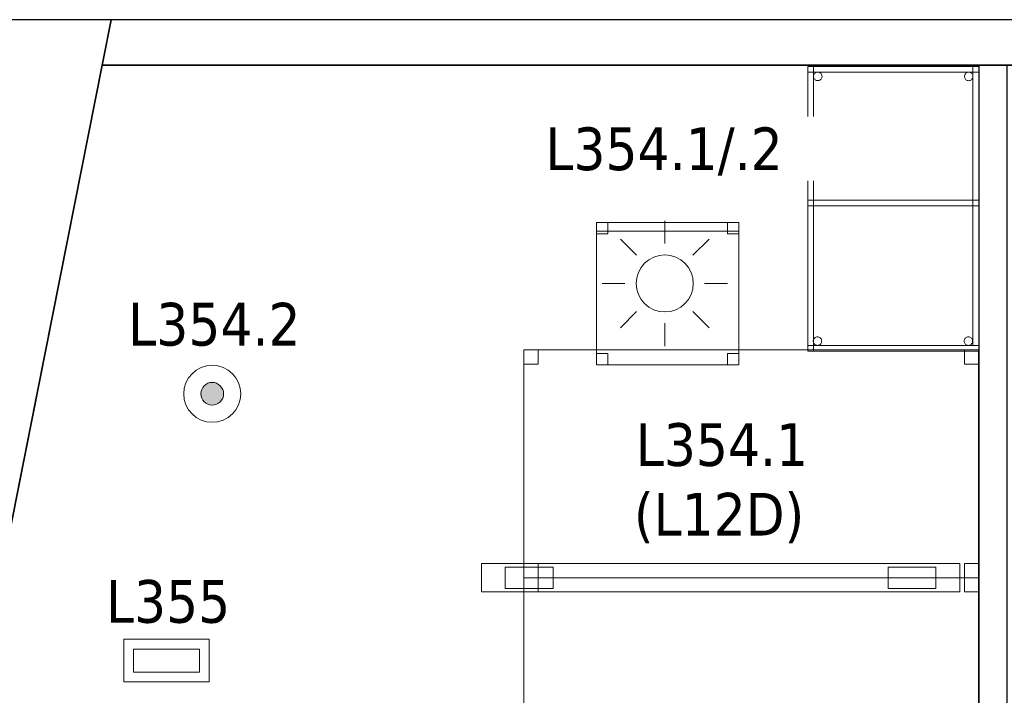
# Model space of a CAD drawing. Header units: metres. Extents: x 397.7 to 427.5, y 12.7 to 28.4.
# Tile 15 of 147: x 401 to 404.4, y 25.9 to 28.2. Entities that reach past the tile are written whole.
import ezdxf

# ---------------------------------------------------------------- set-up
doc = ezdxf.new("R2010")
doc.units = ezdxf.units.M
doc.layers.add('01_SUELOS', color=7, linetype='Continuous', lineweight=25, true_color=0x007f00)
for name, color, linetype, lineweight in [('02_MOBILIARIO', 7, 'Continuous', 18), ('A-DETL-____-MBND', 7, 'Continuous', 18), ('A-DETL-GENF-OTLN', 7, 'Continuous', 18), ('A-WALL-____-MCUT', 7, 'Continuous', 25), ('A-WALL-____-OTLN', 7, 'Continuous', 25), ('E-LITE-____-IDEN', 7, 'Continuous', 30), ('E-LITE-EQPM-IDEN', 7, 'Continuous', 30)]:
    doc.layers.add(name, color=color, linetype=linetype, lineweight=lineweight)
doc.styles.add('Tahoma_4', font='tahoma.ttf', dxfattribs={"height": 0.15})

# ---------------------------------------------------------------- blocks, each defined once
blk = doc.blocks.new('Family - Cadira d_Oficina_P3-156203-06_ENLLUMENAT_P3')
at = {"layer": 'A-DETL-____-MBND', "color": 253, "true_color": 0xaaaaaa}
for p, q in [((0, 0.46), (0, 0.5)), ((0, 0.5), (0.04, 0.5)), ((0, 0.5), (0, 0.46)), ((0.04, 0.5), (0, 0.5)), ((0, 0.47), (0, 0.5)), ((0, 0.5), (0.5, 0.5)), ((0, 0.5), (0, 0.47)), ((0.5, 0.5), (0, 0.5)), ((0, 0), (0, 0.5)), ((0, 0.5), (0.5, 0.5)), ((0.5, 0.5), (0, 0.5)), ((0, 0.5), (0, 0)), ((0.04, 0.5), (0.04, 0.46)), ((0.04, 0.46), (0.04, 0.5)), ((0.46, 0.46), (0.46, 0.5)), ((0.46, 0.5), (0.5, 0.5)), ((0.46, 0.5), (0.46, 0.46)), ((0.5, 0.5), (0.46, 0.5)), ((0.5, 0.5), (0.5, 0.47)), ((0.5, 0.47), (0.5, 0.5)), ((0.5, 0.5), (0.5, 0.46)), ((0.5, 0.46), (0.5, 0.5)), ((0.5, 0.5), (0.5, 0)), ((0.5, 0), (0.5, 0.5)), ((0.5, 0.47), (0, 0.47)), ((0, 0.47), (0.5, 0.47)), ((0.04, 0.46), (0, 0.46)), ((0, 0.46), (0.04, 0.46)), ((0.5, 0.46), (0.46, 0.46)), ((0.46, 0.46), (0.5, 0.46)), ((0, 0), (0, 0.04)), ((0, 0.04), (0.04, 0.04)), ((0, 0.04), (0, 0)), ((0.04, 0.04), (0, 0.04)), ((0.04, 0.04), (0.04, 0)), ((0.04, 0), (0.04, 0.04)), ((0.46, 0), (0.46, 0.04)), ((0.46, 0.04), (0.5, 0.04)), ((0.46, 0.04), (0.46, 0)), ((0.5, 0.04), (0.46, 0.04)), ((0.5, 0.04), (0.5, 0)), ((0.5, 0), (0.5, 0.04)), ((0.04, 0), (0, 0)), ((0, 0), (0.04, 0)), ((0.5, 0), (0, 0)), ((0.5, 0), (0.46, 0)), ((0.46, 0), (0.5, 0)), ((0, 0), (0.5, 0))]:
    blk.add_line(p, q, dxfattribs=at)
blk = doc.blocks.new('Family - Taula 100X60_P3-156207-06_ENLLUMENAT_P3')
at = {"layer": 'A-DETL-____-MBND', "color": 253, "true_color": 0xaaaaaa}
for p, q in [((0.02, 0.51), (0.02, 1)), ((0.02, 1), (0.04, 1)), ((0.02, 1), (0.04, 1)), ((0.02, 1), (0.02, 0.51)), ((0.02, 1), (0.62, 1)), ((0.02, 0.98), (0.02, 1)), ((0.02, 0.98), (0.02, 1)), ((0.62, 1), (0.02, 1)), ((0.02, 1), (0.02, 0)), ((0.02, 0), (0.02, 1)), ((0.62, 1), (0.02, 1)), ((0.02, 1), (0.62, 1)), ((0.02, 1), (0.02, 0)), ((0.02, 0), (0.02, 1)), ((0.62, 1), (0.02, 1)), ((0.02, 1), (0.62, 1)), ((0.62, 0.98), (0.02, 0.98)), ((0.02, 0.98), (0.62, 0.98)), ((0.04, 1), (0.04, 0.51)), ((0.04, 0.51), (0.04, 1)), ((0.04, 0), (0.04, 1)), ((0.04, 1), (0.62, 1)), ((0.62, 1), (0.04, 1)), ((0.04, 1), (0.04, 0)), ((0.0403, 0.9676), (0.041, 0.9702)), ((0.041, 0.9702), (0.0403, 0.9676)), ((0.041, 0.9702), (0.0421, 0.9725)), ((0.0421, 0.9725), (0.041, 0.9702)), ((0.0421, 0.9725), (0.0436, 0.9746)), ((0.0436, 0.9746), (0.0421, 0.9725)), ((0.0436, 0.9746), (0.0454, 0.9765)), ((0.0454, 0.9765), (0.0436, 0.9746)), ((0.0454, 0.9765), (0.0475, 0.978)), ((0.0475, 0.978), (0.0454, 0.9765)), ((0.0475, 0.978), (0.0499, 0.9791)), ((0.0499, 0.9791), (0.0475, 0.978)), ((0.0499, 0.9791), (0.0524, 0.9798)), ((0.0524, 0.9798), (0.0499, 0.9791)), ((0.0524, 0.9798), (0.055, 0.98)), ((0.055, 0.98), (0.0524, 0.9798)), ((0.055, 0.98), (0.0576, 0.9798)), ((0.0576, 0.9798), (0.055, 0.98)), ((0.0576, 0.9798), (0.0601, 0.9791)), ((0.0601, 0.9791), (0.0576, 0.9798)), ((0.0601, 0.9791), (0.0625, 0.978)), ((0.0625, 0.978), (0.0601, 0.9791)), ((0.0625, 0.978), (0.0646, 0.9765)), ((0.0646, 0.9765), (0.0625, 0.978)), ((0.0646, 0.9765), (0.0664, 0.9746)), ((0.0664, 0.9746), (0.0646, 0.9765)), ((0.0664, 0.9746), (0.0679, 0.9725)), ((0.0679, 0.9725), (0.0664, 0.9746)), ((0.0679, 0.9725), (0.069, 0.9702)), ((0.069, 0.9702), (0.0679, 0.9725)), ((0.069, 0.9702), (0.0697, 0.9676)), ((0.0697, 0.9676), (0.069, 0.9702)), ((0.5703, 0.9673), (0.571, 0.9698)), ((0.571, 0.9698), (0.5703, 0.9673)), ((0.571, 0.9698), (0.5721, 0.9722)), ((0.5721, 0.9722), (0.571, 0.9698)), ((0.5721, 0.9722), (0.5736, 0.9743)), ((0.5736, 0.9743), (0.5721, 0.9722)), ((0.5736, 0.9743), (0.5754, 0.9762)), ((0.5754, 0.9762), (0.5736, 0.9743)), ((0.5754, 0.9762), (0.5776, 0.9776)), ((0.5776, 0.9776), (0.5754, 0.9762)), ((0.5776, 0.9776), (0.5799, 0.9787)), ((0.5799, 0.9787), (0.5776, 0.9776)), ((0.5799, 0.9787), (0.5824, 0.9794)), ((0.5824, 0.9794), (0.5799, 0.9787)), ((0.5824, 0.9794), (0.585, 0.9796)), ((0.585, 0.9796), (0.5824, 0.9794)), ((0.585, 0.9796), (0.5876, 0.9794)), ((0.5876, 0.9794), (0.585, 0.9796)), ((0.5876, 0.9794), (0.5901, 0.9787)), ((0.5901, 0.9787), (0.5876, 0.9794)), ((0.5901, 0.9787), (0.5925, 0.9776)), ((0.5925, 0.9776), (0.5901, 0.9787)), ((0.5925, 0.9776), (0.5946, 0.9762)), ((0.5946, 0.9762), (0.5925, 0.9776)), ((0.5946, 0.9762), (0.5965, 0.9743)), ((0.5965, 0.9743), (0.5946, 0.9762)), ((0.5965, 0.9743), (0.598, 0.9722)), ((0.598, 0.9722), (0.5965, 0.9743)), ((0.598, 0.9722), (0.5991, 0.9698)), ((0.5991, 0.9698), (0.598, 0.9722)), ((0.5991, 0.9698), (0.5997, 0.9673)), ((0.5997, 0.9673), (0.5991, 0.9698)), ((0.6, 0.02), (0.6, 1)), ((0.6, 1), (0.62, 1)), ((0.6, 1), (0.62, 1)), ((0.6, 1), (0.6, 0.02)), ((0.62, 1), (0.62, 0.98)), ((0.62, 0.98), (0.62, 1)), ((0.62, 1), (0.62, 0.02)), ((0.62, 0.02), (0.62, 1)), ((0.62, 1), (0.62, 0)), ((0.62, 0), (0.62, 1)), ((0.62, 0), (0.62, 1)), ((0.62, 1), (0.62, 0)), ((0.62, 0), (0.62, 1)), ((0.62, 1), (0.62, 0)), ((0.0401, 0.965), (0.0403, 0.9676)), ((0.0403, 0.9676), (0.0401, 0.965)), ((0.0403, 0.9625), (0.0401, 0.965)), ((0.0401, 0.965), (0.0403, 0.9625)), ((0.041, 0.9599), (0.0403, 0.9625)), ((0.0403, 0.9625), (0.041, 0.9599)), ((0.0421, 0.9576), (0.041, 0.9599)), ((0.041, 0.9599), (0.0421, 0.9576)), ((0.0436, 0.9554), (0.0421, 0.9576)), ((0.0421, 0.9576), (0.0436, 0.9554)), ((0.0454, 0.9536), (0.0436, 0.9554)), ((0.0436, 0.9554), (0.0454, 0.9536)), ((0.0475, 0.9521), (0.0454, 0.9536)), ((0.0454, 0.9536), (0.0475, 0.9521)), ((0.0499, 0.951), (0.0475, 0.9521)), ((0.0475, 0.9521), (0.0499, 0.951)), ((0.0524, 0.9503), (0.0499, 0.951)), ((0.0499, 0.951), (0.0524, 0.9503)), ((0.055, 0.9501), (0.0524, 0.9503)), ((0.0524, 0.9503), (0.055, 0.9501)), ((0.0576, 0.9503), (0.055, 0.9501)), ((0.055, 0.9501), (0.0576, 0.9503)), ((0.0601, 0.951), (0.0576, 0.9503)), ((0.0576, 0.9503), (0.0601, 0.951)), ((0.0625, 0.9521), (0.0601, 0.951)), ((0.0601, 0.951), (0.0625, 0.9521)), ((0.0646, 0.9536), (0.0625, 0.9521)), ((0.0625, 0.9521), (0.0646, 0.9536)), ((0.0664, 0.9554), (0.0646, 0.9536)), ((0.0646, 0.9536), (0.0664, 0.9554)), ((0.0679, 0.9576), (0.0664, 0.9554)), ((0.0664, 0.9554), (0.0679, 0.9576)), ((0.069, 0.9599), (0.0679, 0.9576)), ((0.0679, 0.9576), (0.069, 0.9599)), ((0.0697, 0.9625), (0.069, 0.9599)), ((0.069, 0.9599), (0.0697, 0.9625)), ((0.0697, 0.9676), (0.0699, 0.965)), ((0.0699, 0.965), (0.0697, 0.9676)), ((0.0699, 0.965), (0.0697, 0.9625)), ((0.0697, 0.9625), (0.0699, 0.965)), ((0.5701, 0.9647), (0.5703, 0.9673)), ((0.5703, 0.9673), (0.5701, 0.9647)), ((0.5703, 0.9621), (0.5701, 0.9647)), ((0.5701, 0.9647), (0.5703, 0.9621)), ((0.571, 0.9596), (0.5703, 0.9621)), ((0.5703, 0.9621), (0.571, 0.9596)), ((0.5721, 0.9572), (0.571, 0.9596)), ((0.571, 0.9596), (0.5721, 0.9572)), ((0.5736, 0.9551), (0.5721, 0.9572)), ((0.5721, 0.9572), (0.5736, 0.9551)), ((0.5754, 0.9533), (0.5736, 0.9551)), ((0.5736, 0.9551), (0.5754, 0.9533)), ((0.5776, 0.9518), (0.5754, 0.9533)), ((0.5754, 0.9533), (0.5776, 0.9518)), ((0.5799, 0.9507), (0.5776, 0.9518)), ((0.5776, 0.9518), (0.5799, 0.9507)), ((0.5824, 0.95), (0.5799, 0.9507)), ((0.5799, 0.9507), (0.5824, 0.95)), ((0.585, 0.9498), (0.5824, 0.95)), ((0.5824, 0.95), (0.585, 0.9498)), ((0.5876, 0.95), (0.585, 0.9498)), ((0.585, 0.9498), (0.5876, 0.95)), ((0.5901, 0.9507), (0.5876, 0.95)), ((0.5876, 0.95), (0.5901, 0.9507)), ((0.5925, 0.9518), (0.5901, 0.9507)), ((0.5901, 0.9507), (0.5925, 0.9518)), ((0.5946, 0.9533), (0.5925, 0.9518)), ((0.5925, 0.9518), (0.5946, 0.9533)), ((0.5965, 0.9551), (0.5946, 0.9533)), ((0.5946, 0.9533), (0.5965, 0.9551)), ((0.598, 0.9572), (0.5965, 0.9551)), ((0.5965, 0.9551), (0.598, 0.9572)), ((0.5991, 0.9596), (0.598, 0.9572)), ((0.598, 0.9572), (0.5991, 0.9596)), ((0.5997, 0.9621), (0.5991, 0.9596)), ((0.5991, 0.9596), (0.5997, 0.9621)), ((0.5997, 0.9673), (0.6, 0.9647)), ((0.6, 0.9647), (0.5997, 0.9673)), ((0.6, 0.9647), (0.5997, 0.9621)), ((0.5997, 0.9621), (0.6, 0.9647)), ((0, 0.6256), (0.02, 0.6256)), ((0, 0.6056), (0, 0.6256)), ((0.02, 0.6256), (0, 0.6256)), ((0, 0.6256), (0, 0.6056)), ((0.02, 0.6256), (0.02, 0.6056)), ((0.02, 0.6056), (0.02, 0.6256)), ((0.02, 0.6056), (0, 0.6056)), ((0, 0.6056), (0.02, 0.6056)), ((0.02, 0.53), (0.62, 0.53)), ((0.02, 0.51), (0.02, 0.53)), ((0.02, 0.51), (0.02, 0.53)), ((0.62, 0.53), (0.02, 0.53)), ((0.04, 0.53), (0.62, 0.53)), ((0.04, 0.51), (0.04, 0.53)), ((0.04, 0.51), (0.04, 0.53)), ((0.62, 0.53), (0.04, 0.53)), ((0.62, 0.53), (0.62, 0.51)), ((0.62, 0.51), (0.62, 0.53)), ((0.62, 0.53), (0.62, 0.51)), ((0.62, 0.51), (0.62, 0.53)), ((0.04, 0.51), (0.02, 0.51)), ((0.02, 0.51), (0.04, 0.51)), ((0.62, 0.51), (0.02, 0.51)), ((0.02, 0.51), (0.62, 0.51)), ((0.62, 0.51), (0.04, 0.51)), ((0.04, 0.51), (0.62, 0.51)), ((0.0389, 0.035), (0.0391, 0.0376)), ((0.0391, 0.0376), (0.0389, 0.035)), ((0.0391, 0.0324), (0.0389, 0.035)), ((0.0389, 0.035), (0.0391, 0.0324)), ((0.0391, 0.0376), (0.0398, 0.0401)), ((0.0398, 0.0401), (0.0391, 0.0376)), ((0.0398, 0.0401), (0.0409, 0.0425)), ((0.0409, 0.0425), (0.0398, 0.0401)), ((0.0409, 0.0425), (0.0424, 0.0446)), ((0.0424, 0.0446), (0.0409, 0.0425)), ((0.0424, 0.0446), (0.0442, 0.0464)), ((0.0442, 0.0464), (0.0424, 0.0446)), ((0.0442, 0.0464), (0.0464, 0.0479)), ((0.0464, 0.0479), (0.0442, 0.0464)), ((0.0464, 0.0479), (0.0487, 0.049)), ((0.0487, 0.049), (0.0464, 0.0479)), ((0.0487, 0.049), (0.0512, 0.0497)), ((0.0512, 0.0497), (0.0487, 0.049)), ((0.0512, 0.0497), (0.0538, 0.0499)), ((0.0538, 0.0499), (0.0512, 0.0497)), ((0.0538, 0.0499), (0.0564, 0.0497)), ((0.0564, 0.0497), (0.0538, 0.0499)), ((0.0564, 0.0497), (0.0589, 0.049)), ((0.0589, 0.049), (0.0564, 0.0497)), ((0.0589, 0.049), (0.0613, 0.0479)), ((0.0613, 0.0479), (0.0589, 0.049)), ((0.0613, 0.0479), (0.0634, 0.0464)), ((0.0634, 0.0464), (0.0613, 0.0479)), ((0.0634, 0.0464), (0.0653, 0.0446)), ((0.0653, 0.0446), (0.0634, 0.0464)), ((0.0653, 0.0446), (0.0668, 0.0425)), ((0.0668, 0.0425), (0.0653, 0.0446)), ((0.0668, 0.0425), (0.0679, 0.0401)), ((0.0679, 0.0401), (0.0668, 0.0425)), ((0.0679, 0.0401), (0.0685, 0.0376)), ((0.0685, 0.0376), (0.0679, 0.0401)), ((0.0685, 0.0376), (0.0688, 0.035)), ((0.0688, 0.035), (0.0685, 0.0376)), ((0.0688, 0.035), (0.0685, 0.0324)), ((0.0685, 0.0324), (0.0688, 0.035)), ((0.5689, 0.035), (0.5691, 0.0376)), ((0.5691, 0.0376), (0.5689, 0.035)), ((0.5691, 0.0324), (0.5689, 0.035)), ((0.5689, 0.035), (0.5691, 0.0324)), ((0.5691, 0.0376), (0.5698, 0.0401)), ((0.5698, 0.0401), (0.5691, 0.0376)), ((0.5698, 0.0401), (0.5709, 0.0425)), ((0.5709, 0.0425), (0.5698, 0.0401)), ((0.5709, 0.0425), (0.5724, 0.0446)), ((0.5724, 0.0446), (0.5709, 0.0425)), ((0.5724, 0.0446), (0.5742, 0.0464)), ((0.5742, 0.0464), (0.5724, 0.0446)), ((0.5742, 0.0464), (0.5764, 0.0479)), ((0.5764, 0.0479), (0.5742, 0.0464)), ((0.5764, 0.0479), (0.5787, 0.049)), ((0.5787, 0.049), (0.5764, 0.0479)), ((0.5787, 0.049), (0.5812, 0.0497)), ((0.5812, 0.0497), (0.5787, 0.049)), ((0.5812, 0.0497), (0.5838, 0.0499)), ((0.5838, 0.0499), (0.5812, 0.0497)), ((0.5838, 0.0499), (0.5864, 0.0497)), ((0.5864, 0.0497), (0.5838, 0.0499)), ((0.5864, 0.0497), (0.5889, 0.049)), ((0.5889, 0.049), (0.5864, 0.0497)), ((0.5889, 0.049), (0.5913, 0.0479)), ((0.5913, 0.0479), (0.5889, 0.049)), ((0.5913, 0.0479), (0.5934, 0.0464)), ((0.5934, 0.0464), (0.5913, 0.0479)), ((0.5934, 0.0464), (0.5953, 0.0446)), ((0.5953, 0.0446), (0.5934, 0.0464)), ((0.5953, 0.0446), (0.5968, 0.0425)), ((0.5968, 0.0425), (0.5953, 0.0446)), ((0.5968, 0.0425), (0.5979, 0.0401)), ((0.5979, 0.0401), (0.5968, 0.0425)), ((0.5979, 0.0401), (0.5985, 0.0376)), ((0.5985, 0.0376), (0.5979, 0.0401)), ((0.5985, 0.0376), (0.5988, 0.035)), ((0.5988, 0.035), (0.5985, 0.0376)), ((0.5988, 0.035), (0.5985, 0.0324)), ((0.5985, 0.0324), (0.5988, 0.035)), ((0.02, 0.02), (0.62, 0.02)), ((0.02, 0), (0.02, 0.02)), ((0.02, 0), (0.02, 0.02)), ((0.62, 0.02), (0.02, 0.02)), ((0.02, 0), (0.62, 0)), ((0.62, 0), (0.02, 0)), ((0.02, 0), (0.62, 0)), ((0.62, 0), (0.02, 0)), ((0.62, 0), (0.02, 0)), ((0.02, 0), (0.62, 0)), ((0.0398, 0.0299), (0.0391, 0.0324)), ((0.0391, 0.0324), (0.0398, 0.0299)), ((0.0409, 0.0275), (0.0398, 0.0299)), ((0.0398, 0.0299), (0.0409, 0.0275)), ((0.62, 0), (0.04, 0)), ((0.04, 0), (0.62, 0)), ((0.0424, 0.0254), (0.0409, 0.0275)), ((0.0409, 0.0275), (0.0424, 0.0254)), ((0.0442, 0.0236), (0.0424, 0.0254)), ((0.0424, 0.0254), (0.0442, 0.0236)), ((0.0464, 0.0221), (0.0442, 0.0236)), ((0.0442, 0.0236), (0.0464, 0.0221)), ((0.0487, 0.021), (0.0464, 0.0221)), ((0.0464, 0.0221), (0.0487, 0.021)), ((0.0512, 0.0203), (0.0487, 0.021)), ((0.0487, 0.021), (0.0512, 0.0203)), ((0.0538, 0.0201), (0.0512, 0.0203)), ((0.0512, 0.0203), (0.0538, 0.0201)), ((0.0564, 0.0203), (0.0538, 0.0201)), ((0.0538, 0.0201), (0.0564, 0.0203)), ((0.0589, 0.021), (0.0564, 0.0203)), ((0.0564, 0.0203), (0.0589, 0.021)), ((0.0613, 0.0221), (0.0589, 0.021)), ((0.0589, 0.021), (0.0613, 0.0221)), ((0.0634, 0.0236), (0.0613, 0.0221)), ((0.0613, 0.0221), (0.0634, 0.0236)), ((0.0653, 0.0254), (0.0634, 0.0236)), ((0.0634, 0.0236), (0.0653, 0.0254)), ((0.0668, 0.0275), (0.0653, 0.0254)), ((0.0653, 0.0254), (0.0668, 0.0275)), ((0.0679, 0.0299), (0.0668, 0.0275)), ((0.0668, 0.0275), (0.0679, 0.0299)), ((0.0685, 0.0324), (0.0679, 0.0299)), ((0.0679, 0.0299), (0.0685, 0.0324)), ((0.5698, 0.0299), (0.5691, 0.0324)), ((0.5691, 0.0324), (0.5698, 0.0299)), ((0.5709, 0.0275), (0.5698, 0.0299)), ((0.5698, 0.0299), (0.5709, 0.0275)), ((0.5724, 0.0254), (0.5709, 0.0275)), ((0.5709, 0.0275), (0.5724, 0.0254)), ((0.5742, 0.0236), (0.5724, 0.0254)), ((0.5724, 0.0254), (0.5742, 0.0236)), ((0.5764, 0.0221), (0.5742, 0.0236)), ((0.5742, 0.0236), (0.5764, 0.0221)), ((0.5787, 0.021), (0.5764, 0.0221)), ((0.5764, 0.0221), (0.5787, 0.021)), ((0.5812, 0.0203), (0.5787, 0.021)), ((0.5787, 0.021), (0.5812, 0.0203)), ((0.5838, 0.0201), (0.5812, 0.0203)), ((0.5812, 0.0203), (0.5838, 0.0201)), ((0.5864, 0.0203), (0.5838, 0.0201)), ((0.5838, 0.0201), (0.5864, 0.0203)), ((0.5889, 0.021), (0.5864, 0.0203)), ((0.5864, 0.0203), (0.5889, 0.021)), ((0.5913, 0.0221), (0.5889, 0.021)), ((0.5889, 0.021), (0.5913, 0.0221)), ((0.5934, 0.0236), (0.5913, 0.0221)), ((0.5913, 0.0221), (0.5934, 0.0236)), ((0.5953, 0.0254), (0.5934, 0.0236)), ((0.5934, 0.0236), (0.5953, 0.0254)), ((0.5968, 0.0275), (0.5953, 0.0254)), ((0.5953, 0.0254), (0.5968, 0.0275)), ((0.5979, 0.0299), (0.5968, 0.0275)), ((0.5968, 0.0275), (0.5979, 0.0299)), ((0.5985, 0.0324), (0.5979, 0.0299)), ((0.5979, 0.0299), (0.5985, 0.0324)), ((0.62, 0.02), (0.6, 0.02)), ((0.6, 0.02), (0.62, 0.02)), ((0.62, 0.02), (0.62, 0)), ((0.62, 0), (0.62, 0.02))]:
    blk.add_line(p, q, dxfattribs=at)
blk = doc.blocks.new('Family - Taula 160X80_P3-156314-06_ENLLUMENAT_P3')
at = {"layer": 'A-DETL-____-MBND', "color": 253, "true_color": 0xaaaaaa}
for p, q in [((0, 0.8001), (1.5969, 0.8001)), ((0, 0), (0, 0.8001)), ((1.5969, 0.8001), (0, 0.8001)), ((0, 0.8001), (0, 0)), ((0, 0.8001), (0.05, 0.8001)), ((0, 0.7501), (0, 0.8001)), ((0.05, 0.8001), (0, 0.8001)), ((0, 0.8001), (0, 0.7501)), ((0.05, 0.8001), (0.05, 0.7501)), ((0.05, 0.7501), (0.05, 0.8001)), ((1.5469, 0.8001), (1.5969, 0.8001)), ((1.5469, 0.7501), (1.5469, 0.8001)), ((1.5969, 0.8001), (1.5469, 0.8001)), ((1.5469, 0.8001), (1.5469, 0.7501)), ((1.5969, 0.8001), (1.5969, 0)), ((1.5969, 0), (1.5969, 0.8001)), ((1.5969, 0.8001), (1.5969, 0.7501)), ((1.5969, 0.7501), (1.5969, 0.8001)), ((0.05, 0.7501), (0, 0.7501)), ((0, 0.7501), (0.05, 0.7501)), ((1.5969, 0.7501), (1.5469, 0.7501)), ((1.5469, 0.7501), (1.5969, 0.7501)), ((0, 0.05), (0.05, 0.05)), ((0, 0), (0, 0.05)), ((0.05, 0.05), (0, 0.05)), ((0, 0.05), (0, 0)), ((0.05, 0.05), (0.05, 0)), ((0.05, 0), (0.05, 0.05)), ((1.5469, 0.05), (1.5969, 0.05)), ((1.5469, 0), (1.5469, 0.05)), ((1.5969, 0.05), (1.5469, 0.05)), ((1.5469, 0.05), (1.5469, 0)), ((1.5969, 0.05), (1.5969, 0)), ((1.5969, 0), (1.5969, 0.05)), ((1.5969, 0), (0, 0)), ((0, 0), (1.5969, 0)), ((0.05, 0), (0, 0)), ((0, 0), (0.05, 0)), ((1.5969, 0), (1.5469, 0)), ((1.5469, 0), (1.5969, 0))]:
    blk.add_line(p, q, dxfattribs=at)
blk = doc.blocks.new('Family - Evans P3-156349-06_ENLLUMENAT_P3')
at = {"layer": 'A-WALL-____-MCUT', "color": 253, "true_color": 0xaaaaaa}
for p, q in [((25.5877, 0.16), (0.0332, 0.16)), ((25.556, 0), (25.5877, 0.16)), ((0, 0), (25.556, 0))]:
    blk.add_line(p, q, dxfattribs=at)
at = {"layer": 'A-WALL-____-OTLN', "color": 253, "true_color": 0xaaaaaa}
for p, q in [((25.5877, 0.16), (0.0332, 0.16)), ((25.556, 0), (25.5877, 0.16)), ((0, 0), (25.556, 0))]:
    blk.add_line(p, q, dxfattribs=at)
at = {"layer": 'A-WALL-____-OTLN', "color": 253, "lineweight": 18, "true_color": 0xaaaaaa}
blk.add_line((0, 0), (25.556, 0), dxfattribs=at)
blk = doc.blocks.new('Family - Paviment P3-156431-06_ENLLUMENAT_P3')
at = {"layer": '01_SUELOS', "color": 9, "true_color": 0xaad4aa}
for p, q in [((2.9635, 14.9576), (0, 0)), ((0, 0), (2.9635, 14.9576)), ((12.3536, 14.9577), (2.9635, 14.9576)), ((2.9635, 14.9576), (12.3536, 14.9577))]:
    blk.add_line(p, q, dxfattribs=at)
blk = doc.blocks.new('Family - Taula 160X80_P3-156629-06_ENLLUMENAT_P3')
at = {"layer": 'A-DETL-____-MBND', "color": 253, "true_color": 0xaaaaaa}
for p, q in [((0, 0), (0, 0.8001)), ((0, 0.8001), (1.5969, 0.8001)), ((1.5969, 0.8001), (0, 0.8001)), ((0, 0.8001), (0, 0)), ((0, 0.7501), (0, 0.8001)), ((0, 0.8001), (0.05, 0.8001)), ((0.05, 0.8001), (0, 0.8001)), ((0, 0.8001), (0, 0.7501)), ((0.05, 0.8001), (0.05, 0.7501)), ((0.05, 0.7501), (0.05, 0.8001)), ((1.5469, 0.7501), (1.5469, 0.8001)), ((1.5469, 0.8001), (1.5969, 0.8001)), ((1.5969, 0.8001), (1.5469, 0.8001)), ((1.5469, 0.8001), (1.5469, 0.7501)), ((1.5969, 0.8001), (1.5969, 0)), ((1.5969, 0), (1.5969, 0.8001)), ((1.5969, 0.8001), (1.5969, 0.7501)), ((1.5969, 0.7501), (1.5969, 0.8001)), ((0.05, 0.7501), (0, 0.7501)), ((0, 0.7501), (0.05, 0.7501)), ((1.5969, 0.7501), (1.5469, 0.7501)), ((1.5469, 0.7501), (1.5969, 0.7501)), ((0, 0), (0, 0.05)), ((0, 0.05), (0.05, 0.05)), ((0.05, 0.05), (0, 0.05)), ((0, 0.05), (0, 0)), ((0.05, 0.05), (0.05, 0)), ((0.05, 0), (0.05, 0.05)), ((1.5469, 0), (1.5469, 0.05)), ((1.5469, 0.05), (1.5969, 0.05)), ((1.5969, 0.05), (1.5469, 0.05)), ((1.5469, 0.05), (1.5469, 0)), ((1.5969, 0.05), (1.5969, 0)), ((1.5969, 0), (1.5969, 0.05)), ((1.5969, 0), (0, 0)), ((0, 0), (1.5969, 0)), ((0.05, 0), (0, 0)), ((0, 0), (0.05, 0)), ((1.5969, 0), (1.5469, 0)), ((1.5469, 0), (1.5969, 0))]:
    blk.add_line(p, q, dxfattribs=at)
blk = doc.blocks.new('Family - Façana nord-oest P3-156678-06_ENLLUMENAT_P3')
at = {"layer": 'A-WALL-____-MCUT', "color": 253, "true_color": 0xaaaaaa}
for p, q in [((1.6263, 0.55), (-0.109, 0.55)), ((-0.109, 0.55), (0, 0))]:
    blk.add_line(p, q, dxfattribs=at)
at = {"layer": 'A-WALL-____-OTLN', "color": 253, "true_color": 0xaaaaaa}
for p, q in [((15.5778, 0.55), (-0.109, 0.55)), ((-0.109, 0.55), (0, 0))]:
    blk.add_line(p, q, dxfattribs=at)
blk = doc.blocks.new('Family - Evans P3-156746-06_ENLLUMENAT_P3')
at = {"layer": 'A-WALL-____-MCUT', "color": 253, "true_color": 0xaaaaaa}
for p, q in [((4.5488, 0.1), (-0.0978, 0.1)), ((-0.0978, 0.1), (-0.0978, 0.0959)), ((-0.0978, 0.0959), (0, 0.0959)), ((0, 0.0959), (0, 0)), ((4.5488, 0), (4.5488, 0.1)), ((0, 0), (4.5488, 0))]:
    blk.add_line(p, q, dxfattribs=at)
at = {"layer": 'A-WALL-____-OTLN', "color": 253, "true_color": 0xaaaaaa}
for p, q in [((-0.0978, 0.1), (-0.0978, 0.0959)), ((4.5488, 0.1), (-0.0978, 0.1)), ((-0.0978, 0.0959), (0, 0.0959)), ((0, 0.0959), (0, 0)), ((4.5488, 0), (4.5488, 0.1)), ((0, 0), (4.5488, 0))]:
    blk.add_line(p, q, dxfattribs=at)
at = {"layer": 'A-WALL-____-OTLN', "color": 253, "lineweight": 18, "true_color": 0xaaaaaa}
blk.add_line((0, 0), (4.5488, 0), dxfattribs=at)
blk = doc.blocks.new('LONDR55-XX_ZZ-ARQ-CAA-M3D-Londres55_ifc-1-06_ENLLUMENAT_P3')
at = {"layer": '01_SUELOS', "color": 253, "lineweight": 18, "true_color": 0xaaaaaa}
blk.add_blockref('Family - Paviment P3-156431-06_ENLLUMENAT_P3', (398.2952, 13.1106), dxfattribs=at)
at = {"layer": '02_MOBILIARIO', "color": 253, "lineweight": 18, "true_color": 0xaaaaaa}
for name, p in [('Family - Taula 100X60_P3-156207-06_ENLLUMENAT_P3', (403.717, 27.0642)), ('Family - Cadira d_Oficina_P3-156203-06_ENLLUMENAT_P3', (402.9945, 27.0156)), ('Family - Taula 160X80_P3-156314-06_ENLLUMENAT_P3', (402.74, 26.2682)), ('Family - Taula 160X80_P3-156629-06_ENLLUMENAT_P3', (402.74, 25.4681))]:
    blk.add_blockref(name, p, dxfattribs=at)
at = {"layer": 'A-WALL-____-OTLN', "color": 253, "lineweight": 18, "true_color": 0xaaaaaa}
for name, p, rotation in [('Family - Façana nord-oest P3-156678-06_ENLLUMENAT_P3', (400.7297, 28.2282), 258.7933562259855), ('Family - Evans P3-156349-06_ENLLUMENAT_P3', (426.8464, 28.2282), 180), ('Family - Evans P3-156746-06_ENLLUMENAT_P3', (404.437, 23.5195), 90)]:
    blk.add_blockref(name, p, dxfattribs=dict(at, rotation=rotation))
blk = doc.blocks.new('ZYR_06_02_05 LLuminària Suspesa - L 12 D-850702-06_ENLLUMENAT_P3')
at = {"layer": 'A-DETL-GENF-OTLN', "color": 92, "true_color": 0x00c400}
for p, q in [((-0.84, 0.05), (0.84, 0.05)), ((-0.84, -0.05), (-0.84, 0.05)), ((-0.756, 0.0375), (-0.588, 0.0375)), ((-0.756, -0.0375), (-0.756, 0.0375)), ((-0.588, 0.0375), (-0.588, -0.0375)), ((0.588, 0.0375), (0.756, 0.0375)), ((0.588, -0.0375), (0.588, 0.0375)), ((0.756, 0.0375), (0.756, -0.0375)), ((0.84, 0.05), (0.84, -0.05)), ((0.84, -0.05), (-0.84, -0.05)), ((-0.588, -0.0375), (-0.756, -0.0375)), ((0.756, -0.0375), (0.588, -0.0375))]:
    blk.add_line(p, q, dxfattribs=at)
blk = doc.blocks.new('ZYR_06_02_02 Down Superficie - L 03 D-834890-06_ENLLUMENAT_P3')
at = {"layer": 'A-DETL-GENF-OTLN', "true_color": 0x00c400}
blk.add_hatch(color=92, dxfattribs=at).paths.add_polyline_path([(0, -0.04), (0.0104, -0.0386), (0.02, -0.0346), (0.0283, -0.0283), (0.0346, -0.02), (0.0386, -0.0104), (0.04, 0), (0.0386, 0.0104), (0.0346, 0.02), (0.0283, 0.0283), (0.02, 0.0346), (0.0104, 0.0386), (0, 0.04), (-0.0104, 0.0386), (-0.02, 0.0346), (-0.0283, 0.0283), (-0.0346, 0.02), (-0.0386, 0.0104), (-0.04, 0), (-0.0386, -0.0104), (-0.0346, -0.02), (-0.0283, -0.0283), (-0.02, -0.0346), (-0.0104, -0.0386)])
at = {"layer": 'A-DETL-GENF-OTLN', "color": 92, "true_color": 0x00c400}
for radius in [0.1, 0.04]:
    blk.add_circle((0, 0), radius, dxfattribs=at)
for start, end in [(360, 180), (180, 360)]:
    blk.add_arc((0, 0), 0.04, start, end, dxfattribs=at)
blk = doc.blocks.new('ZYR_06_03 Emer Sostre Rect - 01 Emergencia Superficie 01-829055-06_ENLLUMENAT_P3')
at = {"layer": 'A-DETL-GENF-OTLN', "color": 6, "true_color": 0xff00ff}
for p, q in [((-0.15, 0.075), (0.15, 0.075)), ((-0.15, -0.075), (-0.15, 0.075)), ((0.15, 0.075), (0.15, -0.075)), ((-0.1157, 0.0407), (0.1157, 0.0407)), ((-0.1157, -0.0407), (-0.1157, 0.0407)), ((0.1157, 0.0407), (0.1157, -0.0407)), ((0.1157, -0.0407), (-0.1157, -0.0407)), ((0.15, -0.075), (-0.15, -0.075))]:
    blk.add_line(p, q, dxfattribs=at)
blk = doc.blocks.new('ZYR_06_01 Detector Sostre - 07 Detector Luminic-846090-06_ENLLUMENAT_P3')
at = {"layer": 'A-DETL-GENF-OTLN', "color": 92, "true_color": 0x00c400}
for p, q in [((0, 0.14), (0, 0.22)), ((-0.099, 0.099), (-0.1556, 0.1556)), ((0.099, 0.099), (0.1556, 0.1556)), ((0.14, 0), (0.22, 0)), ((-0.14, 0), (-0.22, 0)), ((-0.099, -0.099), (-0.1556, -0.1556)), ((0.099, -0.099), (0.1556, -0.1556)), ((0, -0.14), (0, -0.22))]:
    blk.add_line(p, q, dxfattribs=at)
blk.add_circle((0, 0), 0.1, dxfattribs=at)

msp = doc.modelspace()

# ---------------------------------------------------------------- block references
at = {"lineweight": 5}
msp.add_blockref('LONDR55-XX_ZZ-ARQ-CAA-M3D-Londres55_ifc-1-06_ENLLUMENAT_P3', (0, 0), dxfattribs=at)
at = {"layer": 'A-DETL-GENF-OTLN', "color": 92, "true_color": 0x00c400}
for name, p in [('ZYR_06_01 Detector Sostre - 07 Detector Luminic-846090-06_ENLLUMENAT_P3', (403.2348, 27.3018)), ('ZYR_06_02_02 Down Superficie - L 03 D-834890-06_ENLLUMENAT_P3', (401.6456, 26.9141))]:
    msp.add_blockref(name, p, dxfattribs=at)
at = {"layer": 'A-DETL-GENF-OTLN', "color": 92, "true_color": 0x00c400, "rotation": 180}
msp.add_blockref('ZYR_06_02_05 LLuminària Suspesa - L 12 D-850702-06_ENLLUMENAT_P3', (403.4307, 26.2682), dxfattribs=at)
at = {"layer": 'A-DETL-GENF-OTLN', "color": 6, "true_color": 0xff00ff}
msp.add_blockref('ZYR_06_03 Emer Sostre Rect - 01 Emergencia Superficie 01-829055-06_ENLLUMENAT_P3', (401.4851, 25.977), dxfattribs=at)

# ---------------------------------------------------------------- texts
at = {"layer": 'E-LITE-EQPM-IDEN', "char_height": 0.15, "attachment_point": 1, "style": 'Tahoma_4'}
for s, insert, width in [('L354.2', (401.3506, 27.2337), 0.721519), ('L354.1', (403.133, 26.8109), 0.721519), ('(L12D)', (403.1264, 26.5662), 0.733544)]:
    msp.add_mtext(s, dxfattribs=dict(at, insert=insert, width=width))

# ---------------------------------------------------------------- next in the draw order: texts
at = {"layer": 'E-LITE-____-IDEN', "char_height": 0.15, "attachment_point": 1, "style": 'Tahoma_4', "bg_fill": 3, "box_fill_scale": 1.25, "bg_fill_color": 256, "bg_fill_true_color": 13158600, "bg_fill_transparency": 0}
for s, insert, width in [('L354.1/.2', (402.8154, 27.8498), 1.018143), ('L355', (401.2725, 26.26), 0.517088)]:
    msp.add_mtext(s, dxfattribs=dict(at, insert=insert, width=width))

doc.saveas('drawing.dxf')
